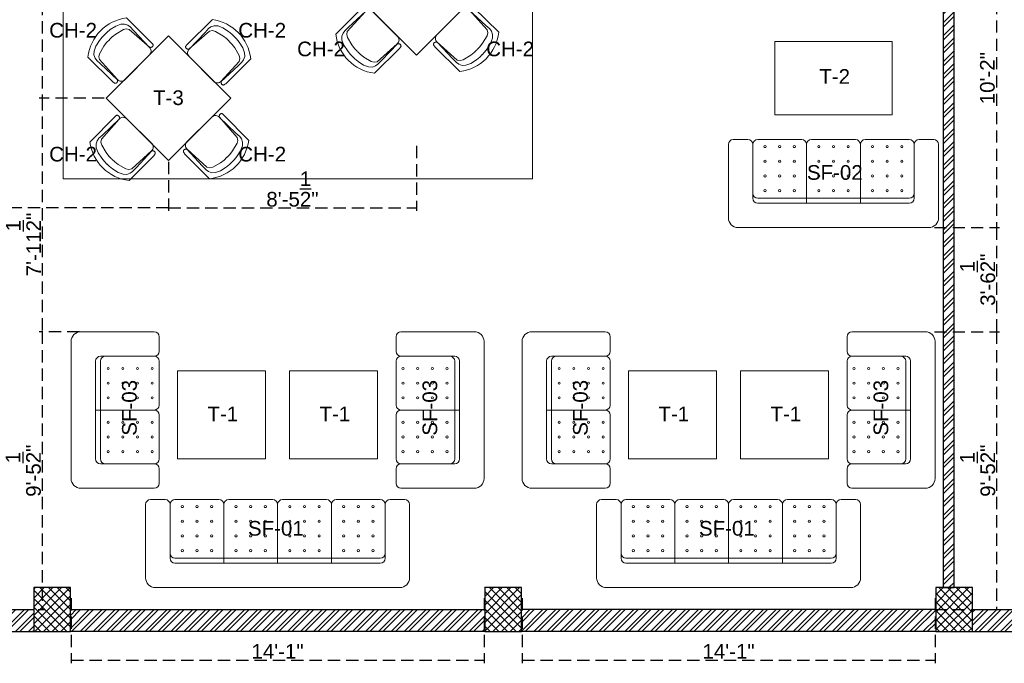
# Model space of a CAD drawing. Header units: inches. Extents: x 105152 to 158499, y 12149 to 30915.
# Tile 88 of 256: x 126348 to 126751, y 17391 to 17655. Entities that reach past the tile are written whole.
import ezdxf

# ---------------------------------------------------------------- set-up
doc = ezdxf.new("R2010")
doc.units = ezdxf.units.IN
doc.header["$MEASUREMENT"] = 0
doc.header["$PDMODE"] = 34
doc.linetypes.add('HIDDEN', pattern=[0.375, 0.25, -0.125])
doc.layers.add('PD_025_TEXT', color=61, linetype='Continuous')
doc.layers.add('PD_DIMENSION', color=101, linetype='Continuous')
doc.layers.add('PD_BASE', color=8, linetype='Continuous', transparency=0.5)
doc.layers.add('PD_FURNITURE_LOOSE', color=20, linetype='Continuous', lineweight=18)
doc.layers.add('PD_HATCH', color=45, linetype='Continuous', lineweight=9)
doc.styles.get("Standard").update_dxf_attribs({"font": 'arial.ttf', "height": 6})
doc.styles.add('style1', font='arial.ttf', dxfattribs={"height": 500})
doc.dimstyles.new('ISO-10', dxfattribs={"dimtxt": 6, "dimasz": 0.5, "dimexe": 1.25, "dimexo": 0.625, "dimtad": 1, "dimtoh": 1, "dimdec": 1, "dimlunit": 4, "dimtxsty": 'Standard', "dimblk": 'ARCHTICK', "dimcen": 2.5, "dimclrt": 3, "dimadec": 0, "dimazin": 0, "dimtfac": 1, "dimtdec": 1, "dimtmove": 1, "dimatfit": 3, "dimfxl": 1, "dimarcsym": 0})
pattern_1 = [(45, (271611.2745, 44121.918), (-1.767766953, 1.767766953), []), (135, (271611.2745, 44121.918), (-1.767766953, -1.767766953), [])]

# ---------------------------------------------------------------- blocks, each defined once
blk = doc.blocks.new('ghfhgfh')
at = {"color": 251, "lineweight": 5}
for p, q in [((133107.64, 19586.52), (133207.64, 19586.52)), ((133103.64, 19552.52), (133103.64, 19582.52)), ((133211.64, 19582.52), (133211.64, 19552.52)), ((133211.64, 19582.52), (133211.64, 19552.52)), ((133199.64, 19576.52), (133115.64, 19576.52)), ((133135.64, 19576.52), (133135.64, 19552.52)), ((133157.64, 19576.52), (133157.64, 19552.52)), ((133179.64, 19576.52), (133179.64, 19552.52)), ((133113.64, 19552.52), (133113.64, 19574.52)), ((133115.64, 19574.52), (133199.64, 19574.52)), ((133201.64, 19574.52), (133201.64, 19552.52)), ((133111.64, 19550.52), (133105.64, 19550.52)), ((133133.64, 19550.52), (133115.64, 19550.52)), ((133155.64, 19550.52), (133137.64, 19550.52)), ((133159.64, 19550.52), (133177.64, 19550.52)), ((133181.64, 19550.52), (133199.64, 19550.52)), ((133203.64, 19550.52), (133209.64, 19550.52))]:
    blk.add_line(p, q, dxfattribs=at)
for centre in [(133118.64, 19571.38), (133124.64, 19571.38), (133130.64, 19571.38), (133140.64, 19571.38), (133146.64, 19571.38), (133152.64, 19571.38), (133162.64, 19571.38), (133168.64, 19571.38), (133174.64, 19571.38), (133184.64, 19571.38), (133190.64, 19571.38), (133196.64, 19571.38), (133118.64, 19565.38), (133124.64, 19565.38), (133130.64, 19565.38), (133140.64, 19565.38), (133146.64, 19565.38), (133152.64, 19565.38), (133162.64, 19565.38), (133168.64, 19565.38), (133174.64, 19565.38), (133184.64, 19565.38), (133190.64, 19565.38), (133196.64, 19565.38), (133118.64, 19559.38), (133124.64, 19559.38), (133130.64, 19559.38), (133140.64, 19559.38), (133146.64, 19559.38), (133152.64, 19559.38), (133162.64, 19559.38), (133168.64, 19559.38), (133174.64, 19559.38), (133184.64, 19559.38), (133190.64, 19559.38), (133196.64, 19559.38), (133118.64, 19553.38), (133124.64, 19553.38), (133130.64, 19553.38), (133140.64, 19553.38), (133146.64, 19553.38), (133152.64, 19553.38), (133162.64, 19553.38), (133168.64, 19553.38), (133174.64, 19553.38), (133184.64, 19553.38), (133190.64, 19553.38), (133196.64, 19553.38)]:
    blk.add_circle(centre, 0.442, dxfattribs=at)
for centre, radius, start, end in [((133107.64, 19582.52), 4, 90, 180), ((133207.64, 19582.52), 4, 0, 90), ((133115.64, 19574.52), 2, 90, 180), ((133199.64, 19574.52), 2, 0, 90), ((133115.64, 19572.52), 2, 90, 180), ((133199.64, 19572.52), 2, 0, 90), ((133105.64, 19552.52), 2, 180, 270), ((133111.64, 19552.52), 2, 270, 0), ((133115.64, 19552.52), 2, 180, 270), ((133133.64, 19552.52), 2, 270, 0), ((133137.64, 19552.52), 2, 180, 270), ((133155.64, 19552.52), 2, 270, 0), ((133159.64, 19552.52), 2, 180, 270), ((133177.64, 19552.52), 2, 270, 0), ((133181.64, 19552.52), 2, 180, 270), ((133199.64, 19552.52), 2, 270, 0), ((133203.64, 19552.52), 2, 180, 270), ((133209.64, 19552.52), 2, 270, 0)]:
    blk.add_arc(centre, radius, start, end, dxfattribs=at)
blk = doc.blocks.new('A$C545F11F4')
at = {"color": 251, "lineweight": 5}
for p, q in [((2, 56), (2, 62)), ((4, 64), (34, 64)), ((38, 60), (38, 4)), ((4, 54), (26, 54)), ((2, 34), (2, 52)), ((26, 52), (26, 12)), ((28, 12), (28, 52)), ((2, 30), (2, 12)), ((28, 32), (4, 32)), ((26, 10), (4, 10)), ((2, 8), (2, 2)), ((34, 0), (4, 0))]:
    blk.add_line(p, q, dxfattribs=at)
for centre in [(4.86, 49), (10.86, 49), (16.86, 49), (22.86, 49), (4.86, 43), (10.86, 43), (16.86, 43), (22.86, 43), (4.86, 37), (10.86, 37), (16.86, 37), (22.86, 37), (4.86, 27), (10.86, 27), (16.86, 27), (22.86, 27), (4.86, 21), (10.86, 21), (16.86, 21), (22.86, 21), (4.86, 15), (10.86, 15), (16.86, 15), (22.86, 15)]:
    blk.add_circle(centre, 0.442, dxfattribs=at)
for centre, radius, start, end in [((4, 62), 2, 90, 180), ((34, 60), 4, 0, 90), ((4, 56), 2, 180, 270), ((4, 52), 2, 90, 180), ((24, 52), 2, 360, 90), ((26, 52), 2, 0, 90), ((4, 34), 2, 180, 270), ((4, 30), 2, 90, 180), ((4, 12), 2, 180, 270), ((4, 8), 2, 90, 180), ((24, 12), 2, 270, 0), ((26, 12), 2, 270, 0), ((4, 2), 2, 180, 270), ((34, 4), 4, 270, 0)]:
    blk.add_arc(centre, radius, start, end, dxfattribs=at)
blk = doc.blocks.new('EDEW')
at = {"color": 251, "lineweight": 5}
for points in [[(-122.75, 83.74), (-86.75, 83.74), (-86.75, 47.74), (-122.75, 47.74)], [(-40.92, 83.74), (-76.92, 83.74), (-76.92, 47.74), (-40.92, 47.74)]]:
    blk.add_lwpolyline(points, close=True, dxfattribs=at)
at = {"color": 251, "xscale": -1}
blk.add_blockref('A$C545F11F4', (-128.3, 35.76), dxfattribs=at)
at = {"color": 251}
blk.add_blockref('A$C545F11F4', (-35.37, 35.76), dxfattribs=at)
at = {"color": 251, "xscale": -1, "rotation": 180}
blk.add_blockref('ghfhgfh', (-133239.47, 19581.66), dxfattribs=at)
blk = doc.blocks.new('A$C57124B3B')
at = {"color": 251, "lineweight": 5}
for p, q in [((46, 504), (46, 109)), ((665, 109), (665, 506))]:
    blk.add_line(p, q, dxfattribs=at)
blk.add_lwpolyline([(353, 144), (310, 144), (260, 151), (165, 175), (136, 193), (116, 221), (100, 522, -0.429937), (157, 583), (553, 583, -0.429937), (610, 522), (594, 221), (575, 193), (545, 175), (450, 151), (401, 144), (357, 144)], format="xyb", dxfattribs=at)
for points in [[(100, 525), (95, 530), (90, 534), (86, 537), (82, 539), (78, 541), (75, 542), (71, 542), (68, 542), (66, 541), (63, 541), (61, 540), (59, 539), (57, 538), (55, 537), (54, 535), (52, 534), (51, 532), (50, 529), (49, 526), (48, 522), (47, 516), (46, 509), (46, 506)], [(100, 525), (92, 265), (90, 207), (95, 175), (111, 140), (143, 111), (197, 86), (269, 70), (318, 65), (357, 65)], [(610, 525), (619, 265), (621, 207), (615, 175), (599, 140), (568, 111), (513, 86), (441, 70), (392, 65), (354, 65)], [(610, 525), (615, 530), (620, 534), (624, 537), (629, 539), (632, 541), (636, 542), (639, 542), (642, 542), (645, 541), (647, 541), (650, 540), (652, 539), (653, 538), (655, 537), (657, 535), (658, 534), (659, 532), (660, 529), (662, 526), (663, 522), (664, 516), (664, 509), (665, 506)]]:
    blk.add_lwpolyline(points, dxfattribs=at)
blk.add_arc((355, 499), 498, 231.563, 308.437, dxfattribs=at)
blk = doc.blocks.new('5T2G3')
at = {"color": 251, "lineweight": 5}
blk.add_lwpolyline([(-65.1, 22.42), (-29.1, 22.42), (-29.1, 58.42), (-65.1, 58.42)], close=True, dxfattribs=at)
at = {"color": 251, "extrusion": (0, 0, -1), "yscale": 0.03640297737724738, "zscale": -0.03640297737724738}
for p, xscale, rotation in [((58.84, 79.7), 0.03640297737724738, 180.3099349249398), ((86.38, 27.68), 0.03640297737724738, 90.30993492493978), ((7.82, 27.68), -0.03640297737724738, 269.6900650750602), ((58.84, 1.14), -0.03640297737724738, 359.6900650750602)]:
    blk.add_blockref('A$C57124B3B', p, dxfattribs=dict(at, xscale=xscale, rotation=rotation))
blk = doc.blocks.new('3SEATER445')
at = {"color": 251, "lineweight": 5}
for p, q in [((-39.85, 4), (-39.85, 34)), ((-31.85, 36), (-37.85, 36)), ((-29.85, 12), (-29.85, 34)), ((-9.85, 36), (-27.85, 36)), ((-7.85, 10), (-7.85, 34)), ((-5.85, 36), (12.15, 36)), ((14.15, 10), (14.15, 34)), ((16.15, 36), (34.15, 36)), ((36.15, 34), (36.15, 12)), ((38.15, 36), (44.15, 36)), ((46.15, 34), (46.15, 4)), ((34.15, 12), (-27.85, 12)), ((-27.85, 10), (34.15, 10)), ((42.15, 0), (-35.85, 0))]:
    blk.add_line(p, q, dxfattribs=at)
for centre in [(-24.85, 33.14), (-18.85, 33.14), (-12.85, 33.14), (-2.85, 33.14), (3.15, 33.14), (9.15, 33.14), (19.15, 33.14), (25.15, 33.14), (31.15, 33.14), (-24.85, 27.14), (-18.85, 27.14), (-12.85, 27.14), (-2.85, 27.14), (3.15, 27.14), (9.15, 27.14), (19.15, 27.14), (25.15, 27.14), (31.15, 27.14), (-24.85, 21.14), (-18.85, 21.14), (-12.85, 21.14), (-2.85, 21.14), (3.15, 21.14), (9.15, 21.14), (19.15, 21.14), (25.15, 21.14), (31.15, 21.14), (-24.85, 15.14), (-18.85, 15.14), (-12.85, 15.14), (-2.85, 15.14), (3.15, 15.14), (9.15, 15.14), (19.15, 15.14), (25.15, 15.14), (31.15, 15.14)]:
    blk.add_circle(centre, 0.442, dxfattribs=at)
for centre, radius, start, end in [((-37.85, 34), 2, 90, 180), ((-31.85, 34), 2, 0, 90), ((-27.85, 34), 2, 90, 180), ((-9.85, 34), 2, 0, 90), ((-5.85, 34), 2, 90, 180), ((12.15, 34), 2, 0, 90), ((16.15, 34), 2, 90, 180), ((34.15, 34), 2, 360, 90), ((38.15, 34), 2, 90, 180), ((44.15, 34), 2, 360, 90), ((-27.85, 14), 2, 180, 270), ((34.15, 14), 2, 270, 0), ((-27.85, 12), 2, 180, 270), ((34.15, 12), 2, 270, 0), ((-35.85, 4), 4, 180, 270), ((42.15, 4), 4, 270, 360)]:
    blk.add_arc(centre, radius, start, end, dxfattribs=at)
blk = doc.blocks.new('_ArchTick')
at = {"color": 0, "linetype": 'ByBlock', "const_width": 0.15}
blk.add_lwpolyline([(-0.5, -0.5), (0.5, 0.5)], dxfattribs=at)
blk = doc.blocks.new('*D124')
at = {"layer": 'Defpoints', "color": 0, "ltscale": 20, "transparency": 16777216}
for p in [(126714.65, 17691.91), (126713.12, 17569.66), (126747.83, 17569.66)]:
    blk.add_point(p, dxfattribs=at)
at = {"layer": 'PD_DIMENSION', "color": 0, "linetype": 'HIDDEN', "lineweight": -2, "ltscale": 20, "transparency": 16777216}
for p, q in [((126722.43, 17691.91), (126749.08, 17691.91)), ((126747.83, 17691.91), (126747.83, 17569.66)), ((126722.43, 17569.66), (126749.08, 17569.66))]:
    blk.add_line(p, q, dxfattribs=at)
at = {"layer": 'PD_DIMENSION', "color": 0, "lineweight": -2, "ltscale": 20, "transparency": 16777216, "xscale": 0.5, "yscale": 0.5, "zscale": 0.5}
for p, rotation in [((126747.83, 17691.91), 90), ((126747.83, 17569.66), 270)]:
    blk.add_blockref('_ArchTick', p, dxfattribs=dict(at, rotation=rotation))
at = {"layer": 'PD_DIMENSION', "color": 3, "ltscale": 20, "transparency": 16777216, "insert": (126744.14, 17630.78), "char_height": 6, "attachment_point": 5, "rotation": 90}
blk.add_mtext('10\'-2"', dxfattribs=at)
blk = doc.blocks.new('*D125')
at = {"layer": 'Defpoints', "color": 0, "ltscale": 20, "transparency": 16777216}
for p in [(126713.12, 17569.66), (126718.71, 17527.06), (126747.83, 17527.06)]:
    blk.add_point(p, dxfattribs=at)
at = {"layer": 'PD_DIMENSION', "color": 0, "linetype": 'HIDDEN', "lineweight": -2, "ltscale": 20, "transparency": 16777216}
for p, q in [((126722.43, 17569.66), (126749.08, 17569.66)), ((126747.83, 17569.66), (126747.83, 17527.06)), ((126722.43, 17527.06), (126749.08, 17527.06))]:
    blk.add_line(p, q, dxfattribs=at)
at = {"layer": 'PD_DIMENSION', "color": 0, "lineweight": -2, "ltscale": 20, "transparency": 16777216, "xscale": 0.5, "yscale": 0.5, "zscale": 0.5}
for p, rotation in [((126747.83, 17569.66), 90), ((126747.83, 17527.06), 270)]:
    blk.add_blockref('_ArchTick', p, dxfattribs=dict(at, rotation=rotation))
at = {"layer": 'PD_DIMENSION', "color": 3, "ltscale": 20, "transparency": 16777216, "insert": (126740.12, 17548.36), "char_height": 6, "attachment_point": 5, "rotation": 90}
blk.add_mtext('3\'-6{\\H1.000000x;\\S1/2;}"', dxfattribs=at)
blk = doc.blocks.new('*D126')
at = {"layer": 'Defpoints', "color": 0, "ltscale": 20, "transparency": 16777216}
for p in [(126718.71, 17527.06), (126715.89, 17413.43), (126747.83, 17413.43)]:
    blk.add_point(p, dxfattribs=at)
at = {"layer": 'PD_DIMENSION', "color": 0, "linetype": 'HIDDEN', "lineweight": -2, "ltscale": 20, "transparency": 16777216}
for p, q in [((126722.43, 17527.06), (126749.08, 17527.06)), ((126747.83, 17527.06), (126747.83, 17413.43)), ((126722.43, 17413.43), (126749.08, 17413.43))]:
    blk.add_line(p, q, dxfattribs=at)
at = {"layer": 'PD_DIMENSION', "color": 0, "lineweight": -2, "ltscale": 20, "transparency": 16777216, "xscale": 0.5, "yscale": 0.5, "zscale": 0.5}
for p, rotation in [((126747.83, 17527.06), 90), ((126747.83, 17413.43), 270)]:
    blk.add_blockref('_ArchTick', p, dxfattribs=dict(at, rotation=rotation))
at = {"layer": 'PD_DIMENSION', "color": 3, "ltscale": 20, "transparency": 16777216, "insert": (126740.13, 17470.24), "char_height": 6, "attachment_point": 5, "rotation": 90}
blk.add_mtext('9\'-5{\\H1.000000x;\\S1/2;}"', dxfattribs=at)
blk = doc.blocks.new('*D127')
at = {"layer": 'Defpoints', "color": 0, "ltscale": 20, "transparency": 16777216}
for p in [(126553.78, 17467.06), (126722.71, 17467.06), (126722.71, 17392.72)]:
    blk.add_point(p, dxfattribs=at)
at = {"layer": 'PD_DIMENSION', "color": 0, "linetype": 'HIDDEN', "lineweight": -2, "ltscale": 20, "transparency": 16777216}
for p, q in [((126553.78, 17418.12), (126553.78, 17391.47)), ((126722.71, 17418.12), (126722.71, 17391.47)), ((126553.78, 17392.72), (126722.71, 17392.72))]:
    blk.add_line(p, q, dxfattribs=at)
at = {"layer": 'PD_DIMENSION', "color": 0, "lineweight": -2, "ltscale": 20, "transparency": 16777216, "xscale": 0.5, "yscale": 0.5, "zscale": 0.5, "rotation": 180}
blk.add_blockref('_ArchTick', (126553.78, 17392.72), dxfattribs=at)
at = {"layer": 'PD_DIMENSION', "color": 0, "lineweight": -2, "ltscale": 20, "transparency": 16777216, "xscale": 0.5, "yscale": 0.5, "zscale": 0.5}
blk.add_blockref('_ArchTick', (126722.71, 17392.72), dxfattribs=at)
at = {"layer": 'PD_DIMENSION', "color": 3, "ltscale": 20, "transparency": 16777216, "insert": (126638.24, 17396.36), "char_height": 6, "attachment_point": 5}
blk.add_mtext('14\'-1"', dxfattribs=at)
blk = doc.blocks.new('*D128')
at = {"layer": 'Defpoints', "color": 0, "ltscale": 20, "transparency": 16777216}
for p in [(126369.28, 17467.06), (126538.21, 17467.06), (126538.21, 17392.72)]:
    blk.add_point(p, dxfattribs=at)
at = {"layer": 'PD_DIMENSION', "color": 0, "linetype": 'HIDDEN', "lineweight": -2, "ltscale": 20, "transparency": 16777216}
for p, q in [((126369.28, 17418.12), (126369.28, 17391.47)), ((126538.21, 17418.12), (126538.21, 17391.47)), ((126369.28, 17392.72), (126538.21, 17392.72))]:
    blk.add_line(p, q, dxfattribs=at)
at = {"layer": 'PD_DIMENSION', "color": 0, "lineweight": -2, "ltscale": 20, "transparency": 16777216, "xscale": 0.5, "yscale": 0.5, "zscale": 0.5, "rotation": 180}
blk.add_blockref('_ArchTick', (126369.28, 17392.72), dxfattribs=at)
at = {"layer": 'PD_DIMENSION', "color": 0, "lineweight": -2, "ltscale": 20, "transparency": 16777216, "xscale": 0.5, "yscale": 0.5, "zscale": 0.5}
blk.add_blockref('_ArchTick', (126538.21, 17392.72), dxfattribs=at)
at = {"layer": 'PD_DIMENSION', "color": 3, "ltscale": 20, "transparency": 16777216, "insert": (126453.74, 17396.36), "char_height": 6, "attachment_point": 5}
blk.add_mtext('14\'-1"', dxfattribs=at)
blk = doc.blocks.new('*D130')
at = {"layer": 'Defpoints', "color": 0, "ltscale": 20, "transparency": 16777216}
for p in [(126383.65, 17721.55), (126357.42, 17622.59), (126383.65, 17622.59)]:
    blk.add_point(p, dxfattribs=at)
at = {"layer": 'PD_DIMENSION', "color": 0, "linetype": 'HIDDEN', "lineweight": -2, "ltscale": 20, "transparency": 16777216}
for p, q in [((126382.82, 17721.55), (126356.17, 17721.55)), ((126357.42, 17721.55), (126357.42, 17622.59)), ((126382.82, 17622.59), (126356.17, 17622.59))]:
    blk.add_line(p, q, dxfattribs=at)
at = {"layer": 'PD_DIMENSION', "color": 0, "lineweight": -2, "ltscale": 20, "transparency": 16777216, "xscale": 0.5, "yscale": 0.5, "zscale": 0.5}
for p, rotation in [((126357.42, 17721.55), 90), ((126357.42, 17622.59), 270)]:
    blk.add_blockref('_ArchTick', p, dxfattribs=dict(at, rotation=rotation))
at = {"layer": 'PD_DIMENSION', "color": 3, "ltscale": 20, "transparency": 16777216, "insert": (126353.73, 17672.07), "char_height": 6, "attachment_point": 5, "rotation": 90}
blk.add_mtext('8\'-3"', dxfattribs=at)
blk = doc.blocks.new('*D131')
at = {"layer": 'Defpoints', "color": 0, "ltscale": 20, "transparency": 16777216}
for p in [(126383.65, 17622.59), (126357.42, 17527.06), (126373.28, 17527.06)]:
    blk.add_point(p, dxfattribs=at)
at = {"layer": 'PD_DIMENSION', "color": 0, "linetype": 'HIDDEN', "lineweight": -2, "ltscale": 20, "transparency": 16777216}
for p, q in [((126382.82, 17622.59), (126356.17, 17622.59)), ((126357.42, 17622.59), (126357.42, 17527.06)), ((126372.65, 17527.06), (126356.17, 17527.06))]:
    blk.add_line(p, q, dxfattribs=at)
at = {"layer": 'PD_DIMENSION', "color": 0, "lineweight": -2, "ltscale": 20, "transparency": 16777216, "xscale": 0.5, "yscale": 0.5, "zscale": 0.5}
for p, rotation in [((126357.42, 17622.59), 90), ((126357.42, 17527.06), 270)]:
    blk.add_blockref('_ArchTick', p, dxfattribs=dict(at, rotation=rotation))
at = {"layer": 'PD_DIMENSION', "color": 3, "ltscale": 20, "transparency": 16777216, "insert": (126349.77, 17562.74), "char_height": 6, "attachment_point": 5, "rotation": 90}
blk.add_mtext('7\'-11{\\H1.000000x;\\S1/2;}"', dxfattribs=at)
blk = doc.blocks.new('*D132')
at = {"layer": 'Defpoints', "color": 0, "ltscale": 20, "transparency": 16777216}
for p in [(126373.28, 17527.06), (126347.67, 17413.43), (126357.42, 17413.43)]:
    blk.add_point(p, dxfattribs=at)
at = {"layer": 'PD_DIMENSION', "color": 0, "linetype": 'HIDDEN', "lineweight": -2, "ltscale": 20, "transparency": 16777216}
for p, q in [((126372.65, 17527.06), (126356.17, 17527.06)), ((126357.42, 17527.06), (126357.42, 17413.43)), ((126348.3, 17413.43), (126358.67, 17413.43))]:
    blk.add_line(p, q, dxfattribs=at)
at = {"layer": 'PD_DIMENSION', "color": 0, "lineweight": -2, "ltscale": 20, "transparency": 16777216, "xscale": 0.5, "yscale": 0.5, "zscale": 0.5}
for p, rotation in [((126357.42, 17527.06), 90), ((126357.42, 17413.43), 270)]:
    blk.add_blockref('_ArchTick', p, dxfattribs=dict(at, rotation=rotation))
at = {"layer": 'PD_DIMENSION', "color": 3, "ltscale": 20, "transparency": 16777216, "insert": (126349.72, 17470.24), "char_height": 6, "attachment_point": 5, "rotation": 90}
blk.add_mtext('9\'-5{\\H1.000000x;\\S1/2;}"', dxfattribs=at)
blk = doc.blocks.new('*D135')
at = {"layer": 'Defpoints', "color": 0, "ltscale": 20, "transparency": 16777216}
for p in [(126510.53, 17640.16), (126409.1, 17597.14), (126510.53, 17577.71)]:
    blk.add_point(p, dxfattribs=at)
at = {"layer": 'PD_DIMENSION', "color": 0, "linetype": 'HIDDEN', "lineweight": -2, "ltscale": 20, "transparency": 16777216}
for p, q in [((126510.53, 17603.11), (126510.53, 17576.46)), ((126409.1, 17596.51), (126409.1, 17576.46)), ((126409.1, 17577.71), (126510.53, 17577.71))]:
    blk.add_line(p, q, dxfattribs=at)
at = {"layer": 'PD_DIMENSION', "color": 0, "lineweight": -2, "ltscale": 20, "transparency": 16777216, "xscale": 0.5, "yscale": 0.5, "zscale": 0.5, "rotation": 180}
blk.add_blockref('_ArchTick', (126409.1, 17577.71), dxfattribs=at)
at = {"layer": 'PD_DIMENSION', "color": 0, "lineweight": -2, "ltscale": 20, "transparency": 16777216, "xscale": 0.5, "yscale": 0.5, "zscale": 0.5}
blk.add_blockref('_ArchTick', (126510.53, 17577.71), dxfattribs=at)
at = {"layer": 'PD_DIMENSION', "color": 3, "ltscale": 20, "transparency": 16777216, "insert": (126459.81, 17585.41), "char_height": 6, "attachment_point": 5}
blk.add_mtext('8\'-5{\\H1.000000x;\\S1/2;}"', dxfattribs=at)
blk = doc.blocks.new('*D136')
at = {"layer": 'Defpoints', "color": 0, "ltscale": 20, "transparency": 16777216}
for p in [(126260.99, 17614.93), (126409.1, 17597.14), (126260.99, 17577.71)]:
    blk.add_point(p, dxfattribs=at)
at = {"layer": 'PD_DIMENSION', "color": 0, "linetype": 'HIDDEN', "lineweight": -2, "ltscale": 20, "transparency": 16777216}
for p, q in [((126260.99, 17603.11), (126260.99, 17576.46)), ((126409.1, 17596.51), (126409.1, 17576.46)), ((126409.1, 17577.71), (126260.99, 17577.71))]:
    blk.add_line(p, q, dxfattribs=at)
at = {"layer": 'PD_DIMENSION', "color": 0, "lineweight": -2, "ltscale": 20, "transparency": 16777216, "xscale": 0.5, "yscale": 0.5, "zscale": 0.5, "rotation": 180}
blk.add_blockref('_ArchTick', (126260.99, 17577.71), dxfattribs=at)
at = {"layer": 'PD_DIMENSION', "color": 0, "lineweight": -2, "ltscale": 20, "transparency": 16777216, "xscale": 0.5, "yscale": 0.5, "zscale": 0.5}
blk.add_blockref('_ArchTick', (126409.1, 17577.71), dxfattribs=at)
at = {"layer": 'PD_DIMENSION', "color": 3, "ltscale": 20, "transparency": 16777216, "insert": (126323.28, 17581.35), "char_height": 6, "attachment_point": 5}
blk.add_mtext('12\'-4"', dxfattribs=at)

msp = doc.modelspace()

# ---------------------------------------------------------------- hatches: boundary and pattern name
at = {"layer": 'PD_BASE'}
h = msp.add_hatch(dxfattribs=at)
h.set_pattern_fill('ANSI32', color=256, scale=10)
h.set_pattern_definition([(45, (126173.841, 17518.1774), (-2.65165, 2.65165), []), (45, (126175.6088, 17518.1774), (-2.65165, 2.65165), [])])
h.paths.add_polyline_path([(126176.99, 17560.93), (126167.99, 17560.93), (126167.99, 17479.43), (126176.99, 17479.43)])
h.paths.add_polyline_path([(126538.49, 17413.43), (126368.99, 17413.43), (126368.99, 17404.43), (126538.49, 17404.43)])
h.paths.add_polyline_path([(126722.99, 17413.43), (126553.49, 17413.43), (126553.49, 17404.43), (126722.99, 17404.43)])
h.paths.add_polyline_path([(126176.99, 18277.43), (126167.99, 18277.43), (126167.99, 18195.93), (126176.99, 18195.93)])
h.paths.add_polyline_path([(126176.99, 18180.93), (126167.99, 18180.93), (126167.99, 18040.93), (126176.99, 18040.93)])
h.paths.add_polyline_path([(126176.99, 18025.93), (126167.99, 18025.93), (126167.99, 17885.93), (126176.99, 17885.93)])
h.paths.add_polyline_path([(126176.99, 17870.93), (126167.99, 17870.93), (126167.99, 17730.93), (126176.99, 17730.93)])
h.paths.add_polyline_path([(126176.99, 17715.93), (126167.99, 17715.93), (126167.99, 17575.93), (126176.99, 17575.93)])
h.paths.add_polyline_path([(127268.99, 18352.43), (127102.49, 18352.43), (127102.49, 18343.43), (127268.99, 18343.43)])
h.paths.add_polyline_path([(127087.49, 18352.43), (126922.49, 18352.43), (126922.49, 18343.43), (127087.49, 18343.43)])
h.paths.add_polyline_path([(126907.49, 18352.43), (126737.99, 18352.43), (126737.99, 18343.43), (126907.49, 18343.43)])
h.paths.add_polyline_path([(126722.99, 18352.43), (126553.49, 18352.43), (126553.49, 18343.43), (126722.99, 18343.43)])
h.paths.add_polyline_path([(126353.99, 18352.43), (126242.99, 18352.43), (126242.99, 18343.43), (126353.99, 18343.43)])
h.paths.add_polyline_path([(126227.99, 18352.43), (126167.99, 18352.43), (126167.99, 18292.43), (126176.99, 18292.43), (126176.99, 18343.43), (126227.99, 18343.43)])
h.paths.add_polyline_path([(126176.99, 17464.43), (126167.99, 17464.43), (126167.99, 17404.43), (126227.99, 17404.43), (126227.99, 17413.43), (126176.99, 17413.43)])
h.paths.add_polyline_path([(126353.99, 17413.43), (126242.99, 17413.43), (126242.99, 17404.43), (126353.99, 17404.43)])
h.paths.add_polyline_path([(126762.74, 17413.43), (126737.99, 17413.43), (126737.99, 17404.43), (126762.74, 17404.43)])
h.paths.add_polyline_path([(126907.49, 17413.43), (126882.74, 17413.43), (126882.74, 17404.43), (126907.49, 17404.43)])
h.paths.add_polyline_path([(126944.99, 17413.43), (126922.49, 17413.43), (126922.49, 17404.43), (126944.99, 17404.43)])
h.paths.add_polyline_path([(127087.49, 17413.43), (127064.99, 17413.43), (127064.99, 17404.43), (127087.49, 17404.43)])
h.paths.add_polyline_path([(127124.99, 17413.43), (127102.49, 17413.43), (127102.49, 17404.43), (127124.99, 17404.43)])
h.paths.add_polyline_path([(127268.99, 17413.43), (127244.99, 17413.43), (127244.99, 17404.43), (127268.99, 17404.43)])
h.paths.add_polyline_path([(127283.99, 17422.43), (127274.99, 17422.43)])
h.paths.add_polyline_path([(127283.99, 17560.93), (127274.99, 17560.93), (127274.99, 17422.43), (127283.99, 17422.43)])
h.paths.add_polyline_path([(127283.99, 17715.93), (127274.99, 17715.93), (127274.99, 17575.93), (127283.99, 17575.93)])
h.paths.add_polyline_path([(127283.99, 18025.93), (127274.99, 18025.93), (127274.99, 17730.93), (127283.99, 17730.93)])
h.paths.add_polyline_path([(127283.99, 18334.43), (127274.99, 18334.43), (127274.99, 18195.93), (127283.99, 18195.93)])
h.paths.add_polyline_path([(127265.99, 18192.93), (127160.99, 18192.93), (127160.99, 18183.93), (127265.99, 18183.93)])
h.paths.add_polyline_path([(127160.99, 18180.93), (127151.99, 18180.93), (127151.99, 18102.93), (127160.99, 18102.93)])
h.paths.add_polyline_path([(127151.99, 18192.93), (127079.99, 18192.93), (127079.99, 18183.93), (127151.99, 18183.93)])
h.paths.add_polyline_path([(127079.99, 18180.93), (127070.99, 18180.93), (127070.99, 18102.93), (127079.99, 18102.93)])
h.paths.add_polyline_path([(127070.99, 18192.93), (126989.99, 18192.93), (126989.99, 18090.93), (127016.99, 18090.93), (127016.99, 18099.93), (126998.99, 18099.93), (126998.99, 18183.93), (127070.99, 18183.93)])
h.paths.add_polyline_path([(127070.99, 18099.93), (127052.99, 18099.93), (127052.99, 18090.93), (127070.99, 18090.93)], flags=17)
h.paths.add_polyline_path([(127097.99, 18099.93), (127079.99, 18099.93), (127079.99, 18090.93), (127097.99, 18090.93)])
h.paths.add_polyline_path([(127151.99, 18099.93), (127133.99, 18099.93), (127133.99, 18090.93), (127151.99, 18090.93)])
h.paths.add_polyline_path([(127160.99, 18090.93), (127151.99, 18090.93), (127151.99, 18027.93), (127160.99, 18027.93)])
h.paths.add_polyline_path([(127283.99, 18041.93), (127274.99, 18041.93), (127274.99, 18040.93), (127283.99, 18040.93)])
h.paths.add_polyline_path([(127283.99, 18180.93), (127274.99, 18180.93), (127274.99, 18161.93), (127283.99, 18161.93)])
h.paths.add_polyline_path([(126405.74, 18343.43), (126405.74, 18352.43), (126368.99, 18352.43), (126368.99, 18343.43)])
h.paths.add_polyline_path([(126501.74, 18352.43), (126501.74, 18343.43), (126538.49, 18343.43), (126538.49, 18352.43)])
h = msp.add_hatch(dxfattribs=at)
h.set_pattern_fill('ANSI32', color=256, scale=10)
h.set_pattern_definition([(45, (-6858.2517, -1236.3267), (-2.65165043, 2.65165043), []), (45, (-6856.484, -1236.3267), (-2.65165043, 2.65165043), [])])
h.paths.add_polyline_path([(126730.49, 17954.55), (126536.99, 17954.55), (126536.99, 17949.55), (126574.94, 17949.55), (126725.99, 17949.55), (126725.99, 17422.43), (126730.49, 17422.43), (126730.49, 17949.55)])
h = msp.add_hatch(dxfattribs=at)
h.set_pattern_fill('ANSI37', color=256, scale=20)
h.set_pattern_definition(pattern_1)
h.paths.add_polyline_path([(126368.99, 17404.43), (126353.99, 17404.43), (126353.99, 17422.43), (126368.99, 17422.43)])
h = msp.add_hatch(dxfattribs=at)
h.set_pattern_fill('ANSI37', color=256, scale=20)
h.set_pattern_definition(pattern_1)
h.paths.add_polyline_path([(126553.49, 17404.43), (126538.49, 17404.43), (126538.49, 17422.43), (126553.49, 17422.43)])
h = msp.add_hatch(dxfattribs=at)
h.set_pattern_fill('ANSI37', color=256, scale=20)
h.set_pattern_definition(pattern_1)
h.paths.add_polyline_path([(126737.99, 17404.43), (126722.99, 17404.43), (126722.99, 17422.43), (126737.99, 17422.43)])

# ---------------------------------------------------------------- linework, layer by layer
at = {"layer": 'PD_BASE', "lineweight": 30}
for p, q in [((126242.99, 17413.43), (126353.99, 17413.43)), ((126368.99, 17413.43), (126538.49, 17413.43)), ((126722.99, 17413.43), (126553.49, 17413.43)), ((126737.99, 17413.43), (126762.74, 17413.43)), ((126167.99, 17404.43), (126353.99, 17404.43)), ((126538.49, 17404.43), (126368.99, 17404.43)), ((126722.99, 17404.43), (126553.49, 17404.43)), ((126737.99, 17404.43), (126762.74, 17404.43))]:
    msp.add_line(p, q, dxfattribs=at)
msp.add_lwpolyline([(126725.99, 17949.55), (126725.99, 17422.43), (126730.49, 17422.43), (126730.49, 17949.55)], dxfattribs=at)
at = {"layer": 'PD_BASE'}
for points in [[(126368.99, 17422.43), (126353.99, 17422.43), (126353.99, 17404.43), (126368.99, 17404.43)], [(126553.49, 17422.43), (126538.49, 17422.43), (126538.49, 17404.43), (126553.49, 17404.43)], [(126737.99, 17422.43), (126722.99, 17422.43), (126722.99, 17404.43), (126737.99, 17404.43)]]:
    msp.add_lwpolyline(points, close=True, dxfattribs=at)
at = {"layer": 'PD_FURNITURE_LOOSE'}
msp.add_lwpolyline([(126657.14, 17645.78), (126705.14, 17645.78), (126705.14, 17615.78), (126657.14, 17615.78)], close=True, dxfattribs=at)
at = {"layer": 'PD_HATCH'}
msp.add_lwpolyline([(126557.99, 17589.55), (126365.99, 17589.55), (126365.99, 17853.55), (126557.99, 17853.55)], close=True, dxfattribs=at)

# ---------------------------------------------------------------- block references
at = {"layer": 'PD_FURNITURE_LOOSE', "rotation": 45}
msp.add_blockref('5T2G3', (126572.41, 17670.34), dxfattribs=at)
at = {"layer": 'PD_FURNITURE_LOOSE', "xscale": -1, "rotation": 134.9999999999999}
msp.add_blockref('5T2G3', (126470.99, 17617.87), dxfattribs=at)
at = {"layer": 'PD_FURNITURE_LOOSE'}
for name, p in [('3SEATER445', (126677.99, 17569.66)), ('EDEW', (126535.58, 17427.29)), ('EDEW', (126720.08, 17427.29))]:
    msp.add_blockref(name, p, dxfattribs=at)

# ---------------------------------------------------------------- texts
at = {"layer": 'PD_025_TEXT', "char_height": 6, "width": 162.9076, "attachment_point": 1, "style": 'style1'}
for s, insert in [('CH-2', (126360.3, 17653.37)), ('CH-2', (126437.68, 17653.37)), ('CH-2', (126461.73, 17645.73)), ('CH-2', (126539.1, 17645.73)), ('T-2', (126675.36, 17634.47)), ('T-3', (126402.8, 17625.79)), ('CH-2', (126360.3, 17602.7)), ('CH-2', (126437.68, 17602.7)), ('SF-02', (126670.28, 17595.21)), ('T-1', (126425.04, 17496.48)), ('T-1', (126470.87, 17496.48)), ('T-1', (126609.54, 17496.48)), ('T-1', (126655.37, 17496.48)), ('SF-01', (126441.62, 17449.68)), ('SF-01', (126626.12, 17449.68))]:
    msp.add_mtext(s, dxfattribs=dict(at, insert=insert))
at = {"layer": 'PD_025_TEXT', "char_height": 6, "width": 162.9076, "attachment_point": 1, "rotation": 90, "style": 'style1'}
for insert in [(126390.1, 17484.55), (126513.03, 17484.55), (126574.6, 17484.55), (126697.53, 17484.55)]:
    msp.add_mtext('SF-03', dxfattribs=dict(at, insert=insert))

# ---------------------------------------------------------------- dimensions: what is measured, and where the dimension line sits
at = {"layer": 'PD_DIMENSION', "ltscale": 20}
for base, p1, p2, picture, middle in [((126357.42, 17622.59), (126383.65, 17721.55), (126383.65, 17622.59), '*D130', (126353.73, 17672.07)), ((126747.8258, 17569.6616), (126714.6537, 17691.9079), (126713.1228, 17569.6616), '*D124', (126744.1374, 17630.7847)), ((126747.83, 17527.06), (126713.12, 17569.66), (126718.71, 17527.06), '*D125', (126740.12, 17548.36)), ((126357.42, 17413.43), (126373.28, 17527.06), (126347.67, 17413.43), '*D132', (126349.72, 17470.24)), ((126747.83, 17413.43), (126718.71, 17527.06), (126715.89, 17413.43), '*D126', (126740.13, 17470.24))]:
    dim = msp.add_linear_dim(base=base, p1=p1, p2=p2, angle=90, dimstyle='ISO-10', override={"dimfxl": 25.4, "dimfxlon": 1, "dimarcsym": 1}, dxfattribs=at)
    dim.commit()
    dim.dimension.update_dxf_attribs({"geometry": picture, "text_midpoint": middle})
for base, p1, p2, picture, middle in [((126510.53, 17577.71), (126409.1, 17597.14), (126510.53, 17640.16), '*D135', (126459.81, 17585.41)), ((126538.21, 17392.72), (126369.28, 17467.06), (126538.21, 17467.06), '*D128', (126453.74, 17396.36)), ((126722.71, 17392.72), (126553.78, 17467.06), (126722.71, 17467.06), '*D127', (126638.24, 17396.36))]:
    dim = msp.add_linear_dim(base=base, p1=p1, p2=p2, dimstyle='ISO-10', override={"dimfxl": 25.4, "dimfxlon": 1, "dimarcsym": 1}, dxfattribs=at)
    dim.commit()
    dim.dimension.update_dxf_attribs({"geometry": picture, "text_midpoint": middle})
dim = msp.add_linear_dim(base=(126357.42, 17527.06), p1=(126383.65, 17622.59), p2=(126373.28, 17527.06), angle=90, dimstyle='ISO-10', override={"dimfxl": 25.4, "dimfxlon": 1, "dimarcsym": 1}, dxfattribs=at)
dim.commit()
dim.dimension.update_dxf_attribs({"geometry": '*D131', "text_midpoint": (126357.42, 17562.74), "dimtype": 160})
dim = msp.add_linear_dim(base=(126260.99, 17577.71), p1=(126409.1, 17597.14), p2=(126260.99, 17614.93), dimstyle='ISO-10', override={"dimfxl": 25.4, "dimfxlon": 1, "dimarcsym": 1}, dxfattribs=at)
dim.commit()
dim.dimension.update_dxf_attribs({"geometry": '*D136', "text_midpoint": (126323.28, 17577.71), "dimtype": 160})

doc.saveas('drawing.dxf')
